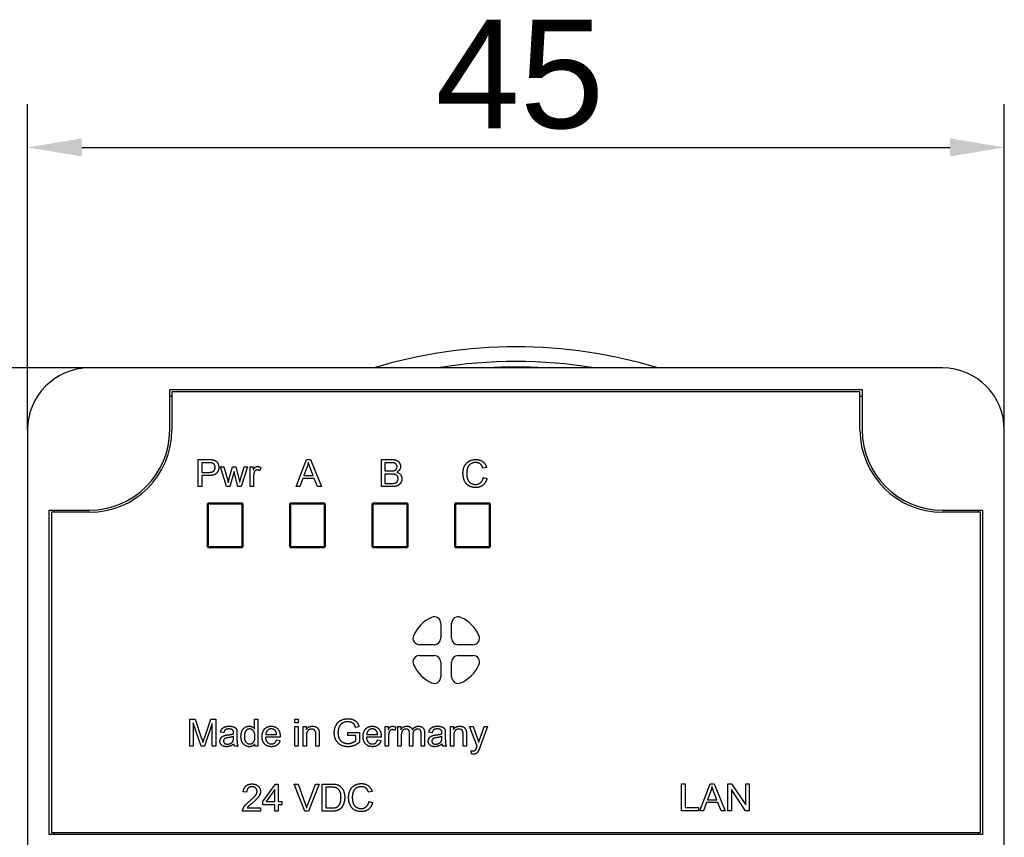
# Model space of a CAD drawing. Header units: millimetres. Extents: x 5 to 336, y 35 to 122.
# Tile 5 of 5: x 279 to 325, y 84 to 121. Entities that reach past the tile are written whole.
import ezdxf

# ---------------------------------------------------------------- set-up
doc = ezdxf.new("R2010")
doc.units = ezdxf.units.MM
for name, color, linetype, lineweight in [('Bemaßungen(DIN)', 7, 'Continuous', 25), ('Sichtbare Kanten(DIN)', 7, 'Continuous', 30), ('Sichtbare tangentiale Kanten(DIN)', 7, 'Continuous', 30), ('Skizziergeometrie(DIN)', 7, 'Continuous', 50)]:
    doc.layers.add(name, color=color, linetype=linetype, lineweight=lineweight)
doc.styles.add('STANDARD-BSI~0', font='arial.ttf')
doc.dimstyles.new('Katalogzeichnungen', dxfattribs={"dimtxt": 5, "dimasz": 2.5, "dimexe": 2, "dimexo": 0, "dimgap": 0.8, "dimtad": 1, "dimrnd": 1e-08, "dimdsep": 46, "dimtxsty": 'STANDARD-BSI~0', "dimcen": 0.09, "dimdle": 10, "dimclrd": 250, "dimclre": 250, "dimclrt": 250, "dimazin": 2, "dimtfac": 1, "dimtmove": 0, "dimatfit": 3, "dimfxl": 1, "dimtolj": 1, "dimtzin": 0, "dimlwd": 25, "dimlwe": 25, "dimarcsym": 0})

# ---------------------------------------------------------------- blocks, each defined once
blk = doc.blocks.new('*D6')
at = {"layer": 'Bemaßungen(DIN)', "color": 250, "linetype": 'Continuous', "lineweight": 25}
for p, q in [((279.722, 102.337), (279.722, 117.348)), ((324.722, 102.337), (324.722, 117.348)), ((282.222, 115.348), (322.222, 115.348))]:
    blk.add_line(p, q, dxfattribs=at)
at = {"layer": 'Bemaßungen(DIN)', "color": 250, "linetype": 'Continuous'}
for points in [[(282.222, 115.765), (282.222, 114.931), (279.722, 115.348)], [(322.222, 115.765), (322.222, 114.931), (324.722, 115.348)]]:
    blk.add_solid(points, dxfattribs=at)
at = {"layer": 'Defpoints', "color": 0, "linetype": 'Continuous'}
for p in [(324.722, 115.348), (279.722, 102.337), (324.722, 102.337)]:
    blk.add_point(p, dxfattribs=at)
at = {"layer": 'Bemaßungen(DIN)', "color": 250, "linetype": 'Continuous', "lineweight": 25, "insert": (298.521, 121.233), "char_height": 5, "attachment_point": 1, "style": 'STANDARD-BSI~0'}
blk.add_mtext('\\A1;45', dxfattribs=at)
blk = doc.blocks.new('*D14')
at = {"layer": 'Bemaßungen(DIN)', "color": 250, "linetype": 'Continuous', "lineweight": 25}
for p, q in [((282.572, 105.187), (268.448, 105.187)), ((270.448, 102.687), (270.448, 64.687)), ((282.572, 62.187), (268.448, 62.187))]:
    blk.add_line(p, q, dxfattribs=at)
at = {"layer": 'Bemaßungen(DIN)', "color": 250, "linetype": 'Continuous'}
for points in [[(270.031, 102.687), (270.864, 102.687), (270.448, 105.187)], [(270.031, 64.687), (270.864, 64.687), (270.448, 62.187)]]:
    blk.add_solid(points, dxfattribs=at)
at = {"layer": 'Defpoints', "color": 0, "linetype": 'Continuous'}
for p in [(282.572, 105.187), (270.448, 62.187), (282.572, 62.187)]:
    blk.add_point(p, dxfattribs=at)
at = {"layer": 'Bemaßungen(DIN)', "color": 250, "linetype": 'Continuous', "lineweight": 25, "insert": (264.539, 80.005), "char_height": 5, "attachment_point": 1, "rotation": 90, "style": 'STANDARD-BSI~0'}
blk.add_mtext('\\A1;43', dxfattribs=at)

msp = doc.modelspace()

# ---------------------------------------------------------------- linework, layer by layer
at = {"layer": 'Sichtbare Kanten(DIN)'}
for p, q in [((321.872, 105.187), (282.572, 105.187)), ((286.272, 104.187), (318.172, 104.187)), ((286.272, 102.337), (286.272, 104.187)), ((286.372, 103.877), (286.272, 103.877)), ((318.072, 104.087), (286.372, 104.087)), ((286.372, 104.087), (286.372, 102.337)), ((318.072, 102.337), (318.072, 104.087)), ((318.172, 103.877), (318.072, 103.877)), ((318.172, 104.187), (318.172, 102.337)), ((279.722, 102.337), (279.722, 65.037)), ((324.722, 65.037), (324.722, 102.337)), ((280.722, 83.687), (280.722, 98.637)), ((280.722, 98.637), (282.572, 98.637)), ((282.572, 98.537), (280.822, 98.537)), ((280.822, 98.537), (280.822, 83.787)), ((280.933, 98.637), (280.933, 98.537)), ((321.872, 98.637), (323.722, 98.637)), ((323.622, 98.537), (321.872, 98.537)), ((323.537, 98.537), (323.537, 98.637)), ((323.622, 83.787), (323.622, 98.537)), ((323.722, 98.637), (323.722, 83.687)), ((298.762, 93.42), (298.762, 92.737)), ((299.262, 92.737), (299.262, 93.42)), ((298.462, 92.437), (297.779, 92.437)), ((300.244, 92.437), (299.562, 92.437)), ((297.779, 91.937), (298.462, 91.937)), ((298.762, 91.637), (298.762, 90.954)), ((299.262, 90.954), (299.262, 91.637)), ((299.562, 91.937), (300.244, 91.937)), ((323.722, 83.687), (280.722, 83.687)), ((280.822, 83.787), (323.622, 83.787)), ((280.933, 83.787), (280.933, 83.687)), ((323.537, 83.687), (323.537, 83.787))]:
    msp.add_line(p, q, dxfattribs=at)
for centre, radius, start, end in [((302.222, 83.687), 22.476, 73.0568, 106.9432), ((302.222, 83.687), 21.8, 80.4837, 99.5163), ((282.572, 102.337), 2.85, 90, 180), ((302.222, 83.687), 21.54, 86.4931, 93.5069), ((321.872, 102.337), 2.85, 0, 90), ((282.572, 102.337), 3.7, 270, 0), ((282.572, 102.337), 3.8, 270, 0), ((321.872, 102.337), 3.8, 180, 270), ((321.872, 102.337), 3.7, 180, 270), ((299.012, 92.187), 1.65, 114.0421, 155.9579), ((298.462, 93.42), 0.3, 0, 114.0421), ((299.562, 93.42), 0.3, 65.9579, 180), ((299.012, 92.187), 1.65, 24.0421, 65.9579), ((297.779, 92.737), 0.3, 155.9579, 270), ((298.462, 92.737), 0.3, 270, 0), ((299.562, 92.737), 0.3, 180, 270), ((300.244, 92.737), 0.3, 270, 24.0421), ((297.779, 91.637), 0.3, 90, 204.0421), ((298.462, 91.637), 0.3, 0, 90), ((299.562, 91.637), 0.3, 90, 180), ((300.244, 91.637), 0.3, 335.9579, 90), ((299.012, 92.187), 1.65, 204.0421, 245.9579), ((299.012, 92.187), 1.65, 294.0421, 335.9579), ((298.462, 90.954), 0.3, 245.9579, 0), ((299.562, 90.954), 0.3, 180, 294.0421)]:
    msp.add_arc(centre, radius, start, end, dxfattribs=at)
at = {"layer": 'Sichtbare tangentiale Kanten(DIN)'}
for p, q in [((287.581, 99.721), (287.581, 100.97)), ((287.581, 100.97), (288.052, 100.97)), ((288.066, 100.823), (287.746, 100.823)), ((287.746, 100.823), (287.746, 100.376)), ((292.095, 99.721), (292.574, 100.97)), ((292.574, 100.97), (292.753, 100.97)), ((292.753, 100.97), (293.263, 99.721)), ((296.024, 99.721), (296.024, 100.97)), ((296.024, 100.97), (296.492, 100.97)), ((296.439, 100.823), (296.19, 100.823)), ((296.19, 100.823), (296.19, 100.446)), ((287.746, 100.376), (288.069, 100.376)), ((288.89, 99.721), (288.615, 100.627)), ((288.615, 100.627), (288.773, 100.627)), ((288.773, 100.627), (288.918, 100.104)), ((289.018, 100.096), (289.162, 100.627)), ((289.235, 100.418), (289.05, 99.721)), ((289.162, 100.627), (289.32, 100.627)), ((289.27, 100.263), (289.235, 100.418)), ((289.414, 99.721), (289.27, 100.263)), ((289.32, 100.627), (289.455, 100.101)), ((289.551, 100.103), (289.707, 100.627)), ((289.857, 100.627), (289.572, 99.721)), ((289.707, 100.627), (289.857, 100.627)), ((289.984, 99.721), (289.984, 100.627)), ((289.984, 100.627), (290.122, 100.627)), ((290.122, 100.627), (290.122, 100.49)), ((290.475, 100.598), (290.422, 100.455)), ((292.592, 100.6), (292.454, 100.234)), ((292.879, 100.234), (292.748, 100.58)), ((296.19, 100.446), (296.459, 100.446)), ((296.478, 100.298), (296.19, 100.298)), ((296.19, 100.298), (296.19, 99.869)), ((300.866, 100.607), (300.704, 100.568)), ((288.067, 100.229), (287.746, 100.229)), ((287.746, 100.229), (287.746, 99.721)), ((288.918, 100.104), (288.97, 99.91)), ((289.455, 100.101), (289.5, 99.929)), ((289.5, 99.929), (289.551, 100.103)), ((290.137, 100.195), (290.137, 99.721)), ((292.407, 100.099), (292.27, 99.721)), ((292.93, 100.099), (292.407, 100.099)), ((292.454, 100.234), (292.879, 100.234)), ((293.075, 99.721), (292.93, 100.099)), ((296.19, 99.869), (296.501, 99.869)), ((300.722, 100.138), (300.887, 100.096)), ((287.746, 99.721), (287.581, 99.721)), ((289.05, 99.721), (288.89, 99.721)), ((289.572, 99.721), (289.414, 99.721)), ((290.137, 99.721), (289.984, 99.721)), ((292.27, 99.721), (292.095, 99.721)), ((293.263, 99.721), (293.075, 99.721)), ((296.5, 99.721), (296.024, 99.721)), ((287.201, 87.757), (287.201, 89.005)), ((287.201, 89.005), (287.449, 89.005)), ((287.449, 89.005), (287.745, 88.121)), ((287.872, 88.136), (288.172, 89.005)), ((288.172, 89.005), (288.394, 89.005)), ((288.394, 89.005), (288.394, 87.757)), ((290.186, 88.558), (290.186, 89.005)), ((290.186, 89.005), (290.339, 89.005)), ((290.339, 89.005), (290.339, 87.757)), ((292.035, 88.829), (292.035, 89.005)), ((292.035, 89.005), (292.189, 89.005)), ((292.189, 89.005), (292.189, 88.829)), ((287.722, 87.757), (287.36, 88.82)), ((287.36, 88.82), (287.36, 87.757)), ((288.235, 88.802), (287.87, 87.757)), ((288.235, 87.757), (288.235, 88.802)), ((292.189, 88.829), (292.035, 88.829)), ((292.035, 87.757), (292.035, 88.662)), ((292.035, 88.662), (292.189, 88.662)), ((292.189, 88.662), (292.189, 87.757)), ((292.422, 87.757), (292.422, 88.662)), ((292.422, 88.662), (292.56, 88.662)), ((292.56, 88.662), (292.56, 88.533)), ((294.99, 88.656), (294.842, 88.615)), ((296.202, 87.757), (296.202, 88.662)), ((296.202, 88.662), (296.34, 88.662)), ((296.34, 88.662), (296.34, 88.525)), ((296.693, 88.633), (296.64, 88.49)), ((296.784, 87.757), (296.784, 88.662)), ((296.784, 88.662), (296.921, 88.662)), ((296.921, 88.662), (296.921, 88.534)), ((299.208, 87.757), (299.208, 88.662)), ((299.208, 88.662), (299.346, 88.662)), ((299.346, 88.662), (299.346, 88.533)), ((300.434, 87.756), (300.09, 88.662)), ((300.09, 88.662), (300.256, 88.662)), ((300.256, 88.662), (300.443, 88.139)), ((300.573, 88.134), (300.766, 88.662)), ((300.919, 88.662), (300.575, 87.74)), ((300.766, 88.662), (300.919, 88.662)), ((288.765, 88.383), (288.614, 88.403)), ((289.217, 88.154), (289.218, 88.211)), ((289.372, 88.34), (289.372, 88.135)), ((291.362, 88.17), (290.687, 88.17)), ((290.695, 88.295), (291.201, 88.295)), ((291.199, 88.049), (291.358, 88.029)), ((292.575, 88.251), (292.575, 87.757)), ((293.003, 87.757), (293.003, 88.307)), ((293.157, 88.312), (293.157, 87.757)), ((294.481, 88.246), (294.481, 88.393)), ((294.481, 88.393), (295.009, 88.393)), ((294.847, 88.246), (294.481, 88.246)), ((294.847, 88.014), (294.847, 88.246)), ((295.009, 88.393), (295.009, 87.931)), ((296.015, 88.17), (295.34, 88.17)), ((295.349, 88.295), (295.854, 88.295)), ((295.852, 88.049), (296.011, 88.029)), ((296.355, 88.231), (296.355, 87.757)), ((296.937, 88.226), (296.937, 87.757)), ((297.322, 87.757), (297.322, 88.344)), ((297.475, 88.282), (297.475, 87.757)), ((297.858, 87.757), (297.858, 88.327)), ((298.011, 88.377), (298.011, 87.757)), ((298.362, 88.383), (298.212, 88.403)), ((298.815, 88.154), (298.816, 88.211)), ((298.97, 88.34), (298.97, 88.135)), ((299.361, 88.251), (299.361, 87.757)), ((299.789, 87.757), (299.789, 88.307)), ((299.942, 88.312), (299.942, 87.757)), ((287.36, 87.757), (287.201, 87.757)), ((287.87, 87.757), (287.722, 87.757)), ((288.394, 87.757), (288.235, 87.757)), ((289.421, 87.757), (289.261, 87.757)), ((290.197, 87.757), (290.197, 87.871)), ((290.339, 87.757), (290.197, 87.757)), ((292.189, 87.757), (292.035, 87.757)), ((292.575, 87.757), (292.422, 87.757)), ((293.157, 87.757), (293.003, 87.757)), ((296.355, 87.757), (296.202, 87.757)), ((296.937, 87.757), (296.784, 87.757)), ((297.475, 87.757), (297.322, 87.757)), ((298.011, 87.757), (297.858, 87.757)), ((299.018, 87.757), (298.858, 87.757)), ((299.361, 87.757), (299.208, 87.757)), ((299.942, 87.757), (299.789, 87.757)), ((300.171, 87.409), (300.154, 87.553)), ((290.57, 85.206), (291.14, 86.015)), ((291.112, 85.77), (290.721, 85.206)), ((291.112, 85.206), (291.112, 85.77)), ((291.14, 86.015), (291.265, 86.015)), ((291.265, 86.015), (291.265, 85.206)), ((292.493, 84.767), (292.011, 86.015)), ((292.011, 86.015), (292.189, 86.015)), ((292.189, 86.015), (292.514, 85.108)), ((292.646, 85.108), (292.984, 86.015)), ((293.153, 86.015), (292.663, 84.767)), ((292.984, 86.015), (293.153, 86.015)), ((293.301, 84.767), (293.301, 86.015)), ((293.301, 86.015), (293.731, 86.015)), ((293.73, 85.868), (293.467, 85.868)), ((293.467, 85.868), (293.467, 84.914)), ((309.849, 84.784), (309.849, 86.033)), ((309.849, 86.033), (310.015, 86.033)), ((310.015, 86.033), (310.015, 84.931)), ((310.69, 84.784), (311.169, 86.033)), ((311.169, 86.033), (311.348, 86.033)), ((311.348, 86.033), (311.858, 84.784)), ((311.989, 84.784), (311.989, 86.033)), ((311.989, 86.033), (312.158, 86.033)), ((312.804, 84.784), (312.147, 85.764)), ((312.147, 85.764), (312.147, 84.784)), ((312.158, 86.033), (312.815, 85.052)), ((312.815, 85.052), (312.815, 86.033)), ((312.815, 86.033), (312.973, 86.033)), ((312.973, 86.033), (312.973, 84.784)), ((289.817, 85.643), (289.659, 85.659)), ((295.597, 85.674), (295.434, 85.635)), ((311.187, 85.662), (311.049, 85.296)), ((311.049, 85.296), (311.474, 85.296)), ((311.474, 85.296), (311.343, 85.642)), ((289.844, 84.914), (290.456, 84.914)), ((290.456, 84.914), (290.456, 84.767)), ((290.57, 85.065), (290.57, 85.206)), ((291.112, 85.065), (290.57, 85.065)), ((290.721, 85.206), (291.112, 85.206)), ((291.112, 84.767), (291.112, 85.065)), ((291.265, 85.206), (291.434, 85.206)), ((291.434, 85.065), (291.265, 85.065)), ((291.265, 85.065), (291.265, 84.767)), ((291.434, 85.206), (291.434, 85.065)), ((293.467, 84.914), (293.733, 84.914)), ((295.452, 85.205), (295.618, 85.163)), ((310.015, 84.931), (310.63, 84.931)), ((310.63, 84.931), (310.63, 84.784)), ((311.002, 85.162), (310.865, 84.784)), ((311.525, 85.162), (311.002, 85.162)), ((311.67, 84.784), (311.525, 85.162)), ((290.456, 84.767), (289.631, 84.767)), ((291.265, 84.767), (291.112, 84.767)), ((292.663, 84.767), (292.493, 84.767)), ((293.752, 84.767), (293.301, 84.767)), ((310.63, 84.784), (309.849, 84.784)), ((310.865, 84.784), (310.69, 84.784)), ((311.858, 84.784), (311.67, 84.784)), ((312.147, 84.784), (311.989, 84.784)), ((312.973, 84.784), (312.804, 84.784))]:
    msp.add_line(p, q, dxfattribs=at)
for points in [[(288.052, 100.97), (288.177, 100.97), (288.242, 100.958)], [(288.22, 100.811), (288.178, 100.823), (288.066, 100.823)], [(288.364, 100.604), (288.364, 100.682), (288.285, 100.794), (288.22, 100.811)], [(288.242, 100.958), (288.335, 100.943), (288.458, 100.857), (288.534, 100.702), (288.534, 100.609)], [(292.66, 100.839), (292.635, 100.719), (292.592, 100.6)], [(292.748, 100.58), (292.689, 100.738), (292.66, 100.839)], [(296.744, 100.631), (296.744, 100.693), (296.684, 100.788), (296.573, 100.823), (296.439, 100.823)], [(296.492, 100.97), (296.635, 100.97), (296.808, 100.894), (296.906, 100.737), (296.906, 100.65)], [(299.783, 100.333), (299.783, 100.529), (299.933, 100.82), (300.208, 100.97), (300.373, 100.97)], [(300.369, 100.828), (300.226, 100.828), (300.032, 100.69), (299.954, 100.458), (299.954, 100.334)], [(300.704, 100.568), (300.66, 100.704), (300.495, 100.828), (300.369, 100.828)], [(300.373, 100.97), (300.561, 100.97), (300.816, 100.779), (300.866, 100.607)], [(288.534, 100.609), (288.534, 100.45), (288.332, 100.229), (288.067, 100.229)], [(288.069, 100.376), (288.23, 100.376), (288.364, 100.495), (288.364, 100.604)], [(290.122, 100.49), (290.175, 100.586), (290.264, 100.647), (290.318, 100.647)], [(290.163, 100.374), (290.137, 100.293), (290.137, 100.195)], [(290.31, 100.489), (290.259, 100.489), (290.18, 100.428), (290.163, 100.374)], [(290.422, 100.455), (290.366, 100.489), (290.31, 100.489)], [(290.318, 100.647), (290.395, 100.647), (290.475, 100.598)], [(296.459, 100.446), (296.569, 100.446), (296.617, 100.46)], [(296.797, 100.084), (296.797, 100.154), (296.724, 100.256), (296.597, 100.298), (296.478, 100.298)], [(296.617, 100.46), (296.68, 100.479), (296.744, 100.566), (296.744, 100.631)], [(296.906, 100.65), (296.906, 100.57), (296.82, 100.43), (296.731, 100.386)], [(296.731, 100.386), (296.846, 100.353), (296.967, 100.193), (296.967, 100.083)], [(300.37, 99.679), (300.169, 99.679), (299.915, 99.843), (299.783, 100.155), (299.783, 100.333)], [(299.954, 100.334), (299.954, 100.175), (300.047, 99.938), (300.242, 99.82), (300.356, 99.82)], [(288.97, 99.91), (288.974, 99.924), (289.018, 100.096)], [(296.967, 100.083), (296.967, 99.996), (296.893, 99.845), (296.785, 99.763), (296.62, 99.721), (296.5, 99.721)], [(296.501, 99.869), (296.581, 99.869), (296.613, 99.875)], [(296.613, 99.875), (296.67, 99.885), (296.747, 99.933), (296.797, 100.024), (296.797, 100.084)], [(300.356, 99.82), (300.495, 99.82), (300.687, 99.98), (300.722, 100.138)], [(300.887, 100.096), (300.835, 99.893), (300.566, 99.679), (300.37, 99.679)], [(293.854, 88.375), (293.854, 88.558), (294.007, 88.874), (294.293, 89.027), (294.48, 89.027)], [(294.48, 89.027), (294.615, 89.027), (294.834, 88.94), (294.958, 88.783), (294.99, 88.656)], [(288.614, 88.403), (288.634, 88.499), (288.729, 88.618), (288.906, 88.682), (289.022, 88.682)], [(289, 88.555), (288.892, 88.555), (288.79, 88.479), (288.765, 88.383)], [(289.174, 88.503), (289.116, 88.555), (289, 88.555)], [(289.022, 88.682), (289.138, 88.682), (289.283, 88.627), (289.351, 88.545), (289.365, 88.482)], [(289.218, 88.37), (289.218, 88.465), (289.174, 88.503)], [(289.365, 88.482), (289.372, 88.442), (289.372, 88.34)], [(289.555, 88.209), (289.555, 88.344), (289.645, 88.565), (289.825, 88.682), (289.937, 88.682)], [(289.953, 88.555), (289.85, 88.555), (289.713, 88.388), (289.713, 88.209)], [(289.937, 88.682), (290.018, 88.682), (290.146, 88.613), (290.186, 88.558)], [(290.2, 88.195), (290.2, 88.381), (290.057, 88.555), (289.953, 88.555)], [(290.529, 88.201), (290.529, 88.43), (290.764, 88.682), (290.951, 88.682)], [(290.952, 88.556), (290.847, 88.556), (290.703, 88.414), (290.695, 88.295)], [(290.951, 88.682), (291.132, 88.682), (291.362, 88.434), (291.362, 88.211)], [(291.143, 88.468), (291.069, 88.556), (290.952, 88.556)], [(291.201, 88.295), (291.19, 88.41), (291.143, 88.468)], [(292.56, 88.533), (292.66, 88.682), (292.847, 88.682)], [(292.815, 88.548), (292.717, 88.548), (292.575, 88.424), (292.575, 88.251)], [(293.003, 88.307), (293.003, 88.4), (292.967, 88.493), (292.877, 88.548), (292.815, 88.548)], [(292.847, 88.682), (292.929, 88.682), (293.066, 88.623), (293.135, 88.528), (293.148, 88.462)], [(293.148, 88.462), (293.157, 88.419), (293.157, 88.312)], [(294.072, 88.637), (294.025, 88.521), (294.025, 88.386)], [(294.481, 88.885), (294.367, 88.885), (294.202, 88.817), (294.101, 88.704), (294.072, 88.637)], [(294.842, 88.615), (294.813, 88.71), (294.73, 88.82), (294.575, 88.885), (294.481, 88.885)], [(295.182, 88.201), (295.182, 88.43), (295.417, 88.682), (295.605, 88.682)], [(295.606, 88.556), (295.5, 88.556), (295.356, 88.414), (295.349, 88.295)], [(295.605, 88.682), (295.786, 88.682), (296.016, 88.434), (296.016, 88.211)], [(295.796, 88.468), (295.723, 88.556), (295.606, 88.556)], [(295.854, 88.295), (295.844, 88.41), (295.796, 88.468)], [(296.34, 88.525), (296.392, 88.621), (296.482, 88.682), (296.536, 88.682)], [(296.527, 88.524), (296.477, 88.524), (296.398, 88.463), (296.381, 88.41)], [(296.64, 88.49), (296.583, 88.524), (296.527, 88.524)], [(296.536, 88.682), (296.613, 88.682), (296.693, 88.633)], [(296.921, 88.534), (296.964, 88.601), (297.105, 88.682), (297.195, 88.682)], [(297.161, 88.548), (297.096, 88.548), (296.987, 88.48), (296.937, 88.35), (296.937, 88.226)], [(297.322, 88.344), (297.322, 88.447), (297.247, 88.548), (297.161, 88.548)], [(297.195, 88.682), (297.296, 88.682), (297.425, 88.598), (297.451, 88.523)], [(297.451, 88.523), (297.559, 88.682), (297.731, 88.682)], [(297.697, 88.548), (297.601, 88.548), (297.475, 88.422), (297.475, 88.282)], [(297.858, 88.327), (297.858, 88.418), (297.827, 88.499), (297.749, 88.548), (297.697, 88.548)], [(297.731, 88.682), (297.866, 88.682), (298.011, 88.532), (298.011, 88.377)], [(298.212, 88.403), (298.232, 88.499), (298.326, 88.618), (298.503, 88.682), (298.619, 88.682)], [(298.598, 88.555), (298.49, 88.555), (298.387, 88.479), (298.362, 88.383)], [(298.772, 88.503), (298.714, 88.555), (298.598, 88.555)], [(298.619, 88.682), (298.736, 88.682), (298.88, 88.627), (298.949, 88.545), (298.962, 88.482)], [(298.816, 88.37), (298.816, 88.465), (298.772, 88.503)], [(298.962, 88.482), (298.97, 88.442), (298.97, 88.34)], [(299.346, 88.533), (299.446, 88.682), (299.633, 88.682)], [(299.601, 88.548), (299.503, 88.548), (299.361, 88.424), (299.361, 88.251)], [(299.789, 88.307), (299.789, 88.4), (299.753, 88.493), (299.663, 88.548), (299.601, 88.548)], [(299.633, 88.682), (299.715, 88.682), (299.852, 88.623), (299.921, 88.528), (299.934, 88.462)], [(299.934, 88.462), (299.942, 88.419), (299.942, 88.312)], [(287.745, 88.121), (287.786, 87.997), (287.805, 87.936)], [(287.805, 87.936), (287.826, 88.004), (287.872, 88.136)], [(288.588, 87.995), (288.588, 88.062), (288.649, 88.172), (288.746, 88.238), (288.808, 88.254)], [(288.968, 88.153), (288.872, 88.139), (288.794, 88.105), (288.752, 88.039), (288.752, 87.999)], [(288.752, 87.999), (288.752, 87.938), (288.844, 87.856), (288.933, 87.856)], [(288.808, 88.254), (288.852, 88.267), (288.944, 88.278)], [(288.933, 87.856), (289.022, 87.856), (289.16, 87.934), (289.192, 88.001)], [(288.944, 88.278), (289.129, 88.3), (289.217, 88.331)], [(289.218, 88.211), (289.134, 88.176), (288.968, 88.153)], [(289.192, 88.001), (289.217, 88.054), (289.217, 88.154)], [(289.217, 88.331), (289.218, 88.362), (289.218, 88.37)], [(289.372, 88.135), (289.372, 87.922), (289.392, 87.809), (289.421, 87.757)], [(289.944, 87.737), (289.836, 87.737), (289.655, 87.856), (289.555, 88.07), (289.555, 88.209)], [(289.713, 88.209), (289.713, 88.034), (289.86, 87.862), (289.959, 87.862)], [(289.959, 87.862), (290.059, 87.862), (290.2, 88.027), (290.2, 88.195)], [(290.96, 87.737), (290.761, 87.737), (290.529, 87.981), (290.529, 88.201)], [(290.687, 88.17), (290.695, 88.02), (290.847, 87.862), (290.96, 87.862)], [(290.96, 87.862), (291.045, 87.862), (291.164, 87.952), (291.199, 88.049)], [(291.358, 88.029), (291.32, 87.89), (291.117, 87.737), (290.96, 87.737)], [(291.362, 88.211), (291.362, 88.197), (291.362, 88.17)], [(294.492, 87.736), (294.308, 87.736), (294.008, 87.894), (293.854, 88.192), (293.854, 88.375)], [(294.025, 88.386), (294.025, 88.219), (294.14, 87.994), (294.36, 87.885), (294.483, 87.885)], [(294.483, 87.885), (294.59, 87.885), (294.795, 87.968), (294.847, 88.014)], [(295.613, 87.737), (295.415, 87.737), (295.182, 87.981), (295.182, 88.201)], [(295.34, 88.17), (295.349, 88.02), (295.5, 87.862), (295.613, 87.862)], [(295.613, 87.862), (295.698, 87.862), (295.817, 87.952), (295.852, 88.049)], [(296.011, 88.029), (295.973, 87.89), (295.771, 87.737), (295.613, 87.737)], [(296.016, 88.211), (296.016, 88.197), (296.015, 88.17)], [(296.381, 88.41), (296.355, 88.328), (296.355, 88.231)], [(298.185, 87.995), (298.185, 88.062), (298.246, 88.172), (298.343, 88.238), (298.405, 88.254)], [(298.565, 88.153), (298.47, 88.139), (298.392, 88.105), (298.349, 88.039), (298.349, 87.999)], [(298.349, 87.999), (298.349, 87.938), (298.441, 87.856), (298.531, 87.856)], [(298.405, 88.254), (298.45, 88.267), (298.541, 88.278)], [(298.531, 87.856), (298.619, 87.856), (298.757, 87.934), (298.79, 88.001)], [(298.541, 88.278), (298.727, 88.3), (298.815, 88.331)], [(298.816, 88.211), (298.732, 88.176), (298.565, 88.153)], [(298.79, 88.001), (298.815, 88.054), (298.815, 88.154)], [(298.815, 88.331), (298.816, 88.362), (298.816, 88.37)], [(298.97, 88.135), (298.97, 87.922), (298.99, 87.809), (299.018, 87.757)], [(300.443, 88.139), (300.48, 88.04), (300.509, 87.931)], [(300.509, 87.931), (300.536, 88.034), (300.573, 88.134)], [(288.897, 87.737), (288.748, 87.737), (288.588, 87.882), (288.588, 87.995)], [(289.23, 87.868), (289.145, 87.796), (288.988, 87.737), (288.897, 87.737)], [(289.261, 87.757), (289.237, 87.804), (289.23, 87.868)], [(290.197, 87.871), (290.112, 87.737), (289.944, 87.737)], [(295.009, 87.931), (294.887, 87.834), (294.628, 87.736), (294.492, 87.736)], [(298.495, 87.737), (298.345, 87.737), (298.185, 87.882), (298.185, 87.995)], [(298.828, 87.868), (298.742, 87.796), (298.585, 87.737), (298.495, 87.737)], [(298.858, 87.757), (298.835, 87.804), (298.828, 87.868)], [(300.154, 87.553), (300.204, 87.54), (300.241, 87.54)], [(300.241, 87.54), (300.293, 87.54), (300.354, 87.574), (300.374, 87.604)], [(300.374, 87.604), (300.388, 87.627), (300.42, 87.718)], [(300.42, 87.718), (300.424, 87.731), (300.434, 87.756)], [(300.575, 87.74), (300.52, 87.592), (300.49, 87.536)], [(300.27, 87.39), (300.225, 87.39), (300.171, 87.409)], [(300.49, 87.536), (300.449, 87.461), (300.343, 87.39), (300.27, 87.39)], [(289.659, 85.659), (289.676, 85.835), (289.887, 86.02), (290.065, 86.02)], [(290.061, 85.894), (289.951, 85.894), (289.818, 85.76), (289.817, 85.643)], [(290.296, 85.677), (290.296, 85.769), (290.166, 85.894), (290.061, 85.894)], [(290.065, 86.02), (290.245, 86.02), (290.454, 85.821), (290.454, 85.674)], [(293.943, 85.842), (293.876, 85.868), (293.73, 85.868)], [(293.731, 86.015), (293.877, 86.015), (293.954, 85.997)], [(294.164, 85.4), (294.164, 85.597), (294.035, 85.807), (293.943, 85.842)], [(293.954, 85.997), (294.062, 85.973), (294.137, 85.908)], [(294.137, 85.908), (294.236, 85.825), (294.334, 85.565), (294.334, 85.398)], [(294.514, 85.4), (294.514, 85.596), (294.663, 85.887), (294.938, 86.037), (295.104, 86.037)], [(295.1, 85.895), (294.956, 85.895), (294.762, 85.757), (294.684, 85.525), (294.684, 85.401)], [(295.434, 85.635), (295.391, 85.771), (295.226, 85.895), (295.1, 85.895)], [(295.104, 86.037), (295.292, 86.037), (295.547, 85.846), (295.597, 85.674)], [(311.255, 85.901), (311.23, 85.781), (311.187, 85.662)], [(311.343, 85.642), (311.284, 85.8), (311.255, 85.901)], [(289.951, 85.228), (290.153, 85.396), (290.296, 85.59), (290.296, 85.677)], [(290.454, 85.674), (290.454, 85.598), (290.393, 85.454), (290.251, 85.294), (290.086, 85.154)], [(294.334, 85.398), (294.334, 85.256), (294.267, 85.036), (294.164, 84.892), (294.04, 84.809), (293.866, 84.767), (293.752, 84.767)], [(294.039, 85.002), (294.098, 85.061), (294.164, 85.259), (294.164, 85.4)], [(295.101, 84.746), (294.899, 84.746), (294.646, 84.91), (294.514, 85.222), (294.514, 85.4)], [(294.684, 85.401), (294.684, 85.242), (294.778, 85.005), (294.973, 84.887), (295.087, 84.887)], [(289.631, 84.767), (289.629, 84.822), (289.649, 84.873)], [(289.649, 84.873), (289.68, 84.958), (289.819, 85.121), (289.951, 85.228)], [(290.086, 85.154), (289.948, 85.039), (289.87, 84.956), (289.844, 84.914)], [(292.514, 85.108), (292.553, 85), (292.58, 84.905)], [(292.58, 84.905), (292.608, 85.006), (292.646, 85.108)], [(293.733, 84.914), (293.857, 84.914), (293.998, 84.96), (294.039, 85.002)], [(295.087, 84.887), (295.226, 84.887), (295.418, 85.047), (295.452, 85.205)], [(295.618, 85.163), (295.566, 84.96), (295.296, 84.746), (295.101, 84.746)]]:
    msp.add_open_spline(points, degree=2, dxfattribs=at)
at = {"layer": 'Skizziergeometrie(DIN)'}
for p, q in [((289.622, 98.937), (288.022, 98.937)), ((288.022, 98.937), (288.022, 96.937)), ((289.622, 96.937), (289.622, 98.937)), ((293.422, 98.937), (291.822, 98.937)), ((291.822, 98.937), (291.822, 96.937)), ((293.422, 96.937), (293.422, 98.937)), ((297.222, 98.937), (295.622, 98.937)), ((295.622, 98.937), (295.622, 96.937)), ((297.222, 96.937), (297.222, 98.937)), ((301.022, 98.937), (299.422, 98.937)), ((299.422, 98.937), (299.422, 96.937)), ((301.022, 96.937), (301.022, 98.937)), ((288.022, 96.937), (289.622, 96.937)), ((291.822, 96.937), (293.422, 96.937)), ((295.622, 96.937), (297.222, 96.937)), ((299.422, 96.937), (301.022, 96.937))]:
    msp.add_line(p, q, dxfattribs=at)

# ---------------------------------------------------------------- dimensions: what is measured, and where the dimension line sits
at = {"layer": 'Bemaßungen(DIN)', "color": 250, "linetype": 'Continuous', "lineweight": 25}
for base, p1, p2, angle, picture, middle in [((324.722, 115.348), (279.722, 102.337), (324.722, 102.337), 180, '*D6', (302.222, 115.348)), ((270.448, 62.187), (282.572, 105.187), (282.572, 62.187), 90, '*D14', (270.448, 83.687))]:
    dim = msp.add_linear_dim(base=base, p1=p1, p2=p2, angle=angle, dimstyle='Katalogzeichnungen', override={"dimgap": 0.8, "dimdec": 2, "dimtol": 0, "dimlim": 0, "dimtp": 0, "dimtm": 0, "dimtdec": 2, "dimtofl": 0, "dimatfit": 1}, dxfattribs=at)
    dim.commit()
    dim.dimension.update_dxf_attribs({"geometry": picture, "text_midpoint": middle, "dimtype": 160})

doc.saveas('drawing.dxf')
